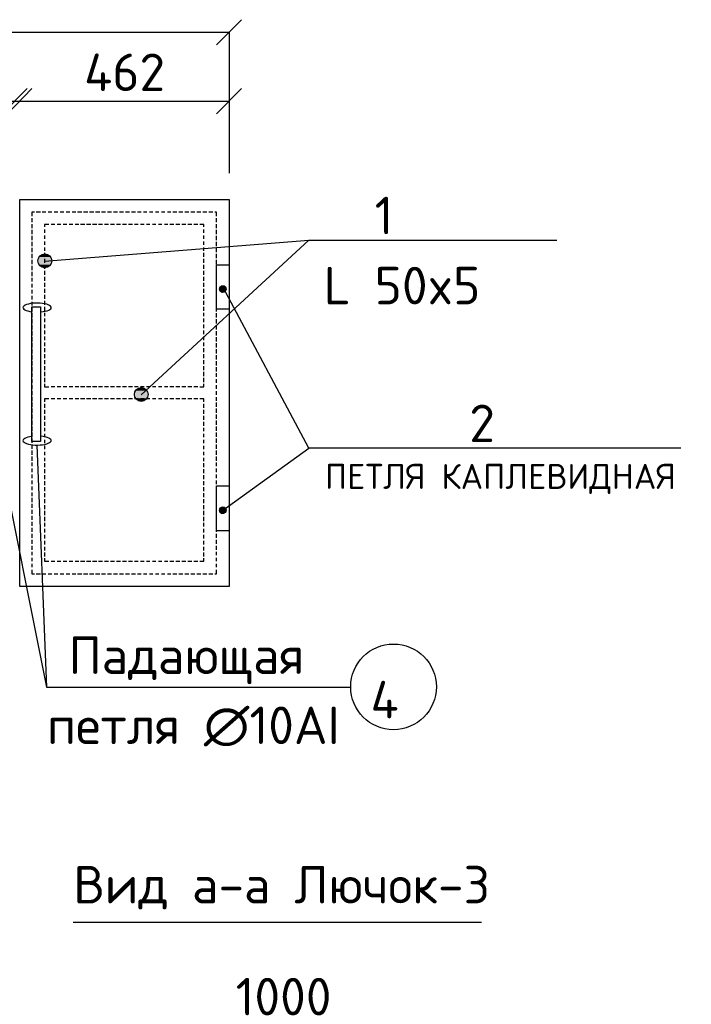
# Model space of a CAD drawing. Header units: millimetres. Extents: x -2765404 to 11272, y -239948 to 1313256.
# Tile 27 of 85: x -100297 to -94923, y -194293 to -186415. Entities that reach past the tile are written whole.
import ezdxf

# ---------------------------------------------------------------- set-up
doc = ezdxf.new("R2010")
doc.units = ezdxf.units.MM
doc.layers.add('PDF _.', color=7, linetype='Continuous', true_color=0x259400)
for name, color, linetype in [('PDF _0', 7, 'Continuous'), ('PDF _SHTAMP', 7, 'Continuous'), ('PDF _Текст', 7, 'Continuous')]:
    doc.layers.add(name, color=color, linetype=linetype)
doc.styles.add('PDF ISOCPEUR', font='isocpeur.ttf')

msp = doc.modelspace()

# ---------------------------------------------------------------- linework, layer by layer
at = {"layer": 'PDF _.', "color": 7, "transparency": 33554559}
for points in [[(-100150.4, -188323.1), (-100040.1, -188337.5), (-100155.2, -188337.5)], [(-100040.1, -188337.5), (-100155.2, -188337.5), (-100040.1, -188347.1)], [(-100155.2, -188337.5), (-100040.1, -188347.1), (-100155.2, -188347.1)], [(-100145.6, -188313.5), (-100044.9, -188323.1), (-100150.4, -188323.1)], [(-100044.9, -188323.1), (-100150.4, -188323.1), (-100040.1, -188337.5)], [(-100140.8, -188308.7), (-100049.7, -188313.5), (-100145.6, -188313.5)], [(-100049.7, -188313.5), (-100145.6, -188313.5), (-100044.9, -188323.1)], [(-100131.2, -188299.1), (-100054.5, -188308.7), (-100140.8, -188308.7)], [(-100054.5, -188308.7), (-100140.8, -188308.7), (-100049.7, -188313.5)], [(-100121.6, -188294.3), (-100064.1, -188299.1), (-100131.2, -188299.1)], [(-100064.1, -188299.1), (-100131.2, -188299.1), (-100054.5, -188308.7)], [(-100112, -188289.5), (-100073.7, -188294.3), (-100121.6, -188294.3)], [(-100073.7, -188294.3), (-100121.6, -188294.3), (-100064.1, -188299.1)], [(-100102.4, -188289.5), (-100083.3, -188289.5), (-100112, -188289.5)], [(-100083.3, -188289.5), (-100112, -188289.5), (-100073.7, -188294.3)], [(-100092.8, -188289.5), (-100102.4, -188289.5), (-100083.3, -188289.5)], [(-100040.1, -188347.1), (-100155.2, -188347.1), (-100040.1, -188356.6)], [(-100155.2, -188347.1), (-100040.1, -188356.6), (-100155.2, -188356.6)], [(-100040.1, -188356.6), (-100155.2, -188356.6), (-100044.9, -188366.2)], [(-100155.2, -188356.6), (-100044.9, -188366.2), (-100150.4, -188366.2)], [(-100044.9, -188366.2), (-100150.4, -188366.2), (-100049.7, -188375.8)], [(-100150.4, -188366.2), (-100049.7, -188375.8), (-100145.6, -188375.8)], [(-100049.7, -188375.8), (-100145.6, -188375.8), (-100054.5, -188385.4)], [(-100145.6, -188375.8), (-100054.5, -188385.4), (-100140.8, -188385.4)], [(-100054.5, -188385.4), (-100140.8, -188385.4), (-100064.1, -188390.2)], [(-100140.8, -188385.4), (-100064.1, -188390.2), (-100131.2, -188390.2)], [(-100064.1, -188390.2), (-100131.2, -188390.2), (-100073.7, -188395)], [(-100131.2, -188390.2), (-100073.7, -188395), (-100121.6, -188395)], [(-100073.7, -188395), (-100121.6, -188395), (-100083.3, -188399.8)], [(-100121.6, -188395), (-100083.3, -188399.8), (-100112, -188399.8)], [(-100083.3, -188399.8), (-100112, -188399.8), (-100092.8, -188404.6)], [(-100112, -188399.8), (-100092.8, -188404.6), (-100102.4, -188404.6)], [(-98698, -188553.2), (-98650, -188558), (-98702.8, -188558)], [(-98650, -188558), (-98702.8, -188558), (-98645.2, -188567.6)], [(-98702.8, -188558), (-98645.2, -188567.6), (-98702.8, -188567.6)], [(-98645.2, -188567.6), (-98702.8, -188567.6), (-98645.2, -188572.3)], [(-98702.8, -188567.6), (-98645.2, -188572.3), (-98702.8, -188572.3)], [(-98645.2, -188572.3), (-98702.8, -188572.3), (-98645.2, -188577.1)], [(-98702.8, -188572.3), (-98645.2, -188577.1), (-98702.8, -188577.1)], [(-98645.2, -188577.1), (-98702.8, -188577.1), (-98650, -188581.9)], [(-98702.8, -188577.1), (-98650, -188581.9), (-98702.8, -188581.9)], [(-98650, -188581.9), (-98702.8, -188581.9), (-98650, -188586.7)], [(-98702.8, -188581.9), (-98650, -188586.7), (-98698, -188586.7)], [(-98693.2, -188553.2), (-98650, -188553.2), (-98698, -188553.2)], [(-98650, -188553.2), (-98698, -188553.2), (-98650, -188558)], [(-98688.4, -188543.6), (-98659.6, -188548.4), (-98693.2, -188548.4)], [(-98659.6, -188548.4), (-98693.2, -188548.4), (-98654.8, -188553.2)], [(-98693.2, -188548.4), (-98654.8, -188553.2), (-98693.2, -188553.2)], [(-98654.8, -188553.2), (-98693.2, -188553.2), (-98650, -188553.2)], [(-98683.6, -188543.6), (-98659.6, -188543.6), (-98688.4, -188543.6)], [(-98659.6, -188543.6), (-98688.4, -188543.6), (-98659.6, -188548.4)], [(-98678.8, -188543.6), (-98664.4, -188543.6), (-98683.6, -188543.6)], [(-98664.4, -188543.6), (-98683.6, -188543.6), (-98659.6, -188543.6)], [(-98674, -188543.6), (-98678.8, -188543.6), (-98664.4, -188543.6)], [(-98650, -188586.7), (-98698, -188586.7), (-98654.8, -188591.5)], [(-98698, -188586.7), (-98654.8, -188591.5), (-98693.2, -188591.5)], [(-98659.6, -188591.5), (-98659.6, -188591.5), (-98693.2, -188591.5)], [(-98659.6, -188591.5), (-98693.2, -188591.5), (-98654.8, -188591.5)], [(-98659.6, -188591.5), (-98693.2, -188591.5), (-98659.6, -188596.3)], [(-98693.2, -188591.5), (-98659.6, -188596.3), (-98688.4, -188596.3)], [(-98659.6, -188596.3), (-98688.4, -188596.3), (-98664.4, -188596.3)], [(-98688.4, -188596.3), (-98664.4, -188596.3), (-98683.6, -188596.3)], [(-98664.4, -188596.3), (-98683.6, -188596.3), (-98674, -188601.1)], [(-98683.6, -188596.3), (-98674, -188601.1), (-98678.8, -188601.1)], [(-99359.5, -189368.1), (-99282.8, -189377.6), (-99369, -189377.6)], [(-99349.9, -189363.3), (-99292.3, -189368.1), (-99359.5, -189368.1)], [(-99292.3, -189368.1), (-99359.5, -189368.1), (-99282.8, -189377.6)], [(-99340.3, -189358.5), (-99301.9, -189363.3), (-99349.9, -189363.3)], [(-99301.9, -189363.3), (-99349.9, -189363.3), (-99292.3, -189368.1)], [(-99330.7, -189358.5), (-99311.5, -189358.5), (-99340.3, -189358.5)], [(-99311.5, -189358.5), (-99340.3, -189358.5), (-99301.9, -189363.3)], [(-99321.1, -189358.5), (-99330.7, -189358.5), (-99311.5, -189358.5)], [(-99378.6, -189392), (-99268.4, -189401.6), (-99383.4, -189401.6)], [(-99268.4, -189401.6), (-99383.4, -189401.6), (-99268.4, -189416)], [(-99383.4, -189401.6), (-99268.4, -189416), (-99383.4, -189416)], [(-99268.4, -189416), (-99383.4, -189416), (-99268.4, -189425.6)], [(-99383.4, -189416), (-99268.4, -189425.6), (-99383.4, -189425.6)], [(-99268.4, -189425.6), (-99383.4, -189425.6), (-99273.2, -189435.2)], [(-99383.4, -189425.6), (-99273.2, -189435.2), (-99378.6, -189435.2)], [(-99373.8, -189382.4), (-99273.2, -189392), (-99378.6, -189392)], [(-99273.2, -189392), (-99378.6, -189392), (-99268.4, -189401.6)], [(-99273.2, -189435.2), (-99378.6, -189435.2), (-99278, -189444.8)], [(-99378.6, -189435.2), (-99278, -189444.8), (-99373.8, -189444.8)], [(-99369, -189377.6), (-99278, -189382.4), (-99373.8, -189382.4)], [(-99278, -189382.4), (-99373.8, -189382.4), (-99273.2, -189392)], [(-99278, -189444.8), (-99373.8, -189444.8), (-99282.8, -189454.3)], [(-99373.8, -189444.8), (-99282.8, -189454.3), (-99369, -189454.3)], [(-99282.8, -189377.6), (-99369, -189377.6), (-99278, -189382.4)], [(-99282.8, -189454.3), (-99369, -189454.3), (-99292.3, -189459.1)], [(-99369, -189454.3), (-99292.3, -189459.1), (-99359.5, -189459.1)], [(-99292.3, -189459.1), (-99359.5, -189459.1), (-99301.9, -189463.9)], [(-99359.5, -189459.1), (-99301.9, -189463.9), (-99349.9, -189463.9)], [(-99301.9, -189463.9), (-99349.9, -189463.9), (-99311.5, -189468.7)], [(-99349.9, -189463.9), (-99311.5, -189468.7), (-99340.3, -189468.7)], [(-99311.5, -189468.7), (-99340.3, -189468.7), (-99321.1, -189468.7)], [(-99340.3, -189468.7), (-99321.1, -189468.7), (-99330.7, -189468.7)], [(-98683.6, -190312.4), (-98659.6, -190317.2), (-98688.4, -190317.2)], [(-98678.8, -190312.4), (-98664.4, -190312.4), (-98683.6, -190312.4)], [(-98664.4, -190312.4), (-98683.6, -190312.4), (-98659.6, -190317.2)], [(-98674, -190312.4), (-98678.8, -190312.4), (-98664.4, -190312.4)], [(-98698, -190326.7), (-98650, -190331.5), (-98702.8, -190331.5)], [(-98650, -190331.5), (-98702.8, -190331.5), (-98645.2, -190336.3)], [(-98702.8, -190331.5), (-98645.2, -190336.3), (-98702.8, -190336.3)], [(-98645.2, -190336.3), (-98702.8, -190336.3), (-98645.2, -190341.1)], [(-98702.8, -190336.3), (-98645.2, -190341.1), (-98702.8, -190341.1)], [(-98645.2, -190341.1), (-98702.8, -190341.1), (-98645.2, -190345.9)], [(-98702.8, -190341.1), (-98645.2, -190345.9), (-98702.8, -190345.9)], [(-98645.2, -190345.9), (-98702.8, -190345.9), (-98650, -190350.7)], [(-98702.8, -190345.9), (-98650, -190350.7), (-98702.8, -190350.7)], [(-98650, -190350.7), (-98702.8, -190350.7), (-98650, -190355.5)], [(-98702.8, -190350.7), (-98650, -190355.5), (-98698, -190355.5)], [(-98693.2, -190321.9), (-98650, -190326.7), (-98698, -190326.7)], [(-98650, -190326.7), (-98698, -190326.7), (-98650, -190331.5)], [(-98650, -190355.5), (-98698, -190355.5), (-98654.8, -190360.3)], [(-98698, -190355.5), (-98654.8, -190360.3), (-98693.2, -190360.3)], [(-98659.6, -190317.2), (-98688.4, -190317.2), (-98693.2, -190317.2)], [(-98659.6, -190317.2), (-98693.2, -190317.2), (-98654.8, -190321.9)], [(-98693.2, -190317.2), (-98654.8, -190321.9), (-98693.2, -190321.9)], [(-98654.8, -190321.9), (-98693.2, -190321.9), (-98650, -190326.7)], [(-98654.8, -190360.3), (-98693.2, -190360.3), (-98659.6, -190365.1)], [(-98693.2, -190360.3), (-98659.6, -190365.1), (-98693.2, -190365.1)], [(-98659.6, -190365.1), (-98693.2, -190365.1), (-98688.4, -190365.1)], [(-98693.2, -190365.1), (-98659.6, -190365.1), (-98659.6, -190365.1)], [(-98688.4, -190317.2), (-98659.6, -190317.2), (-98659.6, -190317.2)], [(-98659.6, -190365.1), (-98688.4, -190365.1), (-98664.4, -190369.9)], [(-98688.4, -190365.1), (-98664.4, -190369.9), (-98683.6, -190369.9)], [(-98664.4, -190369.9), (-98683.6, -190369.9), (-98674, -190369.9)], [(-98683.6, -190369.9), (-98674, -190369.9), (-98678.8, -190369.9)]]:
    msp.add_solid(points, dxfattribs=at)
at = {"layer": 'PDF _0', "lineweight": 25}
for points in [[(-100179.1, -187954), (-100198.3, -187954), (-100198.3, -187987.5)], [(-100198.3, -188001.9), (-100198.3, -188035.5)], [(-100131.2, -187954), (-100164.7, -187954)], [(-100088.1, -187954), (-100116.8, -187954)], [(-100040.1, -187954), (-100068.9, -187954)], [(-99992.2, -187954), (-100020.9, -187954)], [(-99944.3, -187954), (-99973, -187954)], [(-99896.3, -187954), (-99925.1, -187954)], [(-99848.4, -187954), (-99877.1, -187954)], [(-99800.4, -187954), (-99834, -187954)], [(-99752.5, -187954), (-99786.1, -187954)], [(-99704.6, -187954), (-99738.1, -187954)], [(-99656.6, -187954), (-99690.2, -187954)], [(-99608.7, -187954), (-99642.3, -187954)], [(-99560.8, -187954), (-99594.3, -187954)], [(-99512.8, -187954), (-99546.4, -187954)], [(-99464.9, -187954), (-99498.5, -187954)], [(-99417, -187954), (-99450.5, -187954)], [(-99369, -187954), (-99402.6, -187954)], [(-99325.9, -187954), (-99354.7, -187954)], [(-99278, -187954), (-99306.7, -187954)], [(-99230, -187954), (-99258.8, -187954)], [(-99182.1, -187954), (-99210.9, -187954)], [(-99134.2, -187954), (-99162.9, -187954)], [(-99086.2, -187954), (-99115, -187954)], [(-99038.3, -187954), (-99071.8, -187954)], [(-98990.4, -187954), (-99023.9, -187954)], [(-98942.4, -187954), (-98976, -187954)], [(-98894.5, -187954), (-98928, -187954)], [(-98846.6, -187954), (-98880.1, -187954)], [(-98798.6, -187954), (-98832.2, -187954)], [(-98750.7, -187954), (-98784.2, -187954)], [(-98721.9, -187987.5), (-98721.9, -187954), (-98736.3, -187954)], [(-98721.9, -188035.5), (-98721.9, -188001.9)], [(-100198.3, -188049.9), (-100198.3, -188083.4)], [(-100198.3, -188097.8), (-100198.3, -188131.4)], [(-100064.1, -188054.7), (-100097.6, -188054.7), (-100097.6, -188073.8)], [(-100097.6, -188093), (-100097.6, -188121.8)], [(-100016.2, -188054.7), (-100044.9, -188054.7)], [(-99968.2, -188054.7), (-99997, -188054.7)], [(-99920.3, -188054.7), (-99949, -188054.7)], [(-99872.3, -188054.7), (-99901.1, -188054.7)], [(-99824.4, -188054.7), (-99853.2, -188054.7)], [(-99776.5, -188054.7), (-99810, -188054.7)], [(-99728.5, -188054.7), (-99762.1, -188054.7)], [(-99680.6, -188054.7), (-99714.2, -188054.7)], [(-99632.7, -188054.7), (-99666.2, -188054.7)], [(-99584.7, -188054.7), (-99618.3, -188054.7)], [(-99536.8, -188054.7), (-99570.4, -188054.7)], [(-99488.9, -188054.7), (-99522.4, -188054.7)], [(-99440.9, -188054.7), (-99474.5, -188054.7)], [(-99393, -188054.7), (-99426.6, -188054.7)], [(-99349.9, -188054.7), (-99378.6, -188054.7)], [(-99301.9, -188054.7), (-99330.7, -188054.7)], [(-99254, -188054.7), (-99282.8, -188054.7)], [(-99206.1, -188054.7), (-99234.8, -188054.7)], [(-99158.1, -188054.7), (-99186.9, -188054.7)], [(-99110.2, -188054.7), (-99139, -188054.7)], [(-99062.3, -188054.7), (-99095.8, -188054.7)], [(-99014.3, -188054.7), (-99047.9, -188054.7)], [(-98966.4, -188054.7), (-98999.9, -188054.7)], [(-98918.5, -188054.7), (-98952, -188054.7)], [(-98870.5, -188054.7), (-98904.1, -188054.7)], [(-98822.6, -188073.8), (-98822.6, -188054.7), (-98856.1, -188054.7)], [(-98822.6, -188121.8), (-98822.6, -188093)], [(-98721.9, -188083.4), (-98721.9, -188049.9)], [(-98721.9, -188131.4), (-98721.9, -188097.8)], [(-100198.3, -188145.7), (-100198.3, -188179.3)], [(-100097.6, -188140.9), (-100097.6, -188169.7)], [(-98822.6, -188169.7), (-98822.6, -188140.9)], [(-98721.9, -188179.3), (-98721.9, -188145.7)], [(-100198.3, -188193.7), (-100198.3, -188227.2)], [(-100198.3, -188241.6), (-100198.3, -188275.2)], [(-100097.6, -188188.9), (-100097.6, -188217.6)], [(-100097.6, -188236.8), (-100097.6, -188265.6)], [(-98822.6, -188217.6), (-98822.6, -188188.9)], [(-98822.6, -188265.6), (-98822.6, -188236.8)], [(-98721.9, -188227.2), (-98721.9, -188193.7)], [(-98721.9, -188275.2), (-98721.9, -188241.6)], [(-100198.3, -188289.5), (-100198.3, -188323.1)], [(-100198.3, -188337.5), (-100198.3, -188371)], [(-100097.6, -188279.9), (-100097.6, -188313.5)], [(-100097.6, -188327.9), (-100097.6, -188361.4)], [(-98822.6, -188313.5), (-98822.6, -188279.9)], [(-98822.6, -188361.4), (-98822.6, -188327.9)], [(-98721.9, -188323.1), (-98721.9, -188289.5)], [(-98721.9, -188371), (-98721.9, -188337.5)], [(-100198.3, -188385.4), (-100198.3, -188419)], [(-100097.6, -188375.8), (-100097.6, -188409.4)], [(-100097.6, -188423.8), (-100097.6, -188457.3)], [(-98822.6, -188409.4), (-98822.6, -188375.8)], [(-98822.6, -188457.3), (-98822.6, -188423.8)], [(-98721.9, -188419), (-98721.9, -188385.4)], [(-100198.3, -188433.3), (-100198.3, -188466.9)], [(-100198.3, -188481.3), (-100198.3, -188510)], [(-100097.6, -188471.7), (-100097.6, -188505.2)], [(-98822.6, -188505.2), (-98822.6, -188471.7)], [(-98721.9, -188466.9), (-98721.9, -188433.3)], [(-98721.9, -188510), (-98721.9, -188481.3)], [(-100198.3, -188529.2), (-100198.3, -188558)], [(-100198.3, -188577.1), (-100198.3, -188605.9)], [(-100097.6, -188519.6), (-100097.6, -188553.2)], [(-100097.6, -188567.6), (-100097.6, -188601.1)], [(-98822.6, -188553.2), (-98822.6, -188519.6)], [(-98822.6, -188601.1), (-98822.6, -188567.6)], [(-98721.9, -188558), (-98721.9, -188529.2)], [(-98721.9, -188605.9), (-98721.9, -188577.1)], [(-100198.3, -188625.1), (-100198.3, -188653.8)], [(-100097.6, -188615.5), (-100097.6, -188649)], [(-98822.6, -188649), (-98822.6, -188615.5)], [(-98721.9, -188653.8), (-98721.9, -188625.1)], [(-100198.3, -188673), (-100198.3, -188701.8)], [(-100198.3, -188720.9), (-100198.3, -188749.7)], [(-100097.6, -188663.4), (-100097.6, -188697)], [(-100097.6, -188711.4), (-100097.6, -188744.9)], [(-98822.6, -188697), (-98822.6, -188663.4)], [(-98822.6, -188744.9), (-98822.6, -188711.4)], [(-98721.9, -188701.8), (-98721.9, -188673)], [(-98721.9, -188749.7), (-98721.9, -188720.9)], [(-100198.3, -188764.1), (-100198.3, -188797.6)], [(-100198.3, -188812), (-100198.3, -188845.6)], [(-100097.6, -188759.3), (-100097.6, -188788.1)], [(-100097.6, -188807.2), (-100097.6, -188836)], [(-98822.6, -188788.1), (-98822.6, -188759.3)], [(-98822.6, -188836), (-98822.6, -188807.2)], [(-98721.9, -188797.6), (-98721.9, -188764.1)], [(-98721.9, -188845.6), (-98721.9, -188812)], [(-100198.3, -188860), (-100198.3, -188893.5)], [(-100097.6, -188855.2), (-100097.6, -188883.9)], [(-98822.6, -188883.9), (-98822.6, -188855.2)], [(-98721.9, -188893.5), (-98721.9, -188860)], [(-100198.3, -188907.9), (-100198.3, -188941.4)], [(-100198.3, -188955.8), (-100198.3, -188989.4)], [(-100097.6, -188903.1), (-100097.6, -188931.9)], [(-100097.6, -188951), (-100097.6, -188979.8)], [(-98822.6, -188931.9), (-98822.6, -188903.1)], [(-98822.6, -188979.8), (-98822.6, -188951)], [(-98721.9, -188941.4), (-98721.9, -188907.9)], [(-98721.9, -188989.4), (-98721.9, -188955.8)], [(-100198.3, -189003.8), (-100198.3, -189037.3)], [(-100198.3, -189051.7), (-100198.3, -189085.2)], [(-100097.6, -188999), (-100097.6, -189027.7)], [(-100097.6, -189042.1), (-100097.6, -189075.7)], [(-98822.6, -189027.7), (-98822.6, -188999)], [(-98822.6, -189075.7), (-98822.6, -189042.1)], [(-98721.9, -189037.3), (-98721.9, -189003.8)], [(-98721.9, -189085.2), (-98721.9, -189051.7)], [(-100198.3, -189099.6), (-100198.3, -189133.2)], [(-100097.6, -189090), (-100097.6, -189123.6)], [(-98822.6, -189123.6), (-98822.6, -189090)], [(-98721.9, -189133.2), (-98721.9, -189099.6)], [(-100198.3, -189147.6), (-100198.3, -189181.1)], [(-100198.3, -189195.5), (-100198.3, -189229)], [(-100097.6, -189138), (-100097.6, -189171.5)], [(-100097.6, -189185.9), (-100097.6, -189219.5)], [(-98822.6, -189171.5), (-98822.6, -189138)], [(-98822.6, -189219.5), (-98822.6, -189185.9)], [(-98721.9, -189181.1), (-98721.9, -189147.6)], [(-98721.9, -189229), (-98721.9, -189195.5)], [(-100198.3, -189243.4), (-100198.3, -189272.2)], [(-100097.6, -189233.8), (-100097.6, -189267.4)], [(-100097.6, -189281.8), (-100097.6, -189315.3)], [(-98822.6, -189267.4), (-98822.6, -189233.8)], [(-98822.6, -189315.3), (-98822.6, -189281.8)], [(-98721.9, -189272.2), (-98721.9, -189243.4)], [(-100198.3, -189291.4), (-100198.3, -189320.1)], [(-100198.3, -189339.3), (-100198.3, -189368.1)], [(-100097.6, -189329.7), (-100097.6, -189353.7), (-100064.1, -189353.7)], [(-100016.2, -189353.7), (-100044.9, -189353.7)], [(-99968.2, -189353.7), (-99997, -189353.7)], [(-99920.3, -189353.7), (-99949, -189353.7)], [(-99872.3, -189353.7), (-99901.1, -189353.7)], [(-99824.4, -189353.7), (-99853.2, -189353.7)], [(-99776.5, -189353.7), (-99810, -189353.7)], [(-99728.5, -189353.7), (-99762.1, -189353.7)], [(-99680.6, -189353.7), (-99714.2, -189353.7)], [(-99632.7, -189353.7), (-99666.2, -189353.7)], [(-99584.7, -189353.7), (-99618.3, -189353.7)], [(-99536.8, -189353.7), (-99570.4, -189353.7)], [(-99488.9, -189353.7), (-99522.4, -189353.7)], [(-99440.9, -189353.7), (-99474.5, -189353.7)], [(-99393, -189353.7), (-99426.6, -189353.7)], [(-99349.9, -189353.7), (-99378.6, -189353.7)], [(-99301.9, -189353.7), (-99330.7, -189353.7)], [(-99254, -189353.7), (-99282.8, -189353.7)], [(-99206.1, -189353.7), (-99234.8, -189353.7)], [(-99158.1, -189353.7), (-99186.9, -189353.7)], [(-99110.2, -189353.7), (-99139, -189353.7)], [(-99062.3, -189353.7), (-99095.8, -189353.7)], [(-99014.3, -189353.7), (-99047.9, -189353.7)], [(-98966.4, -189353.7), (-98999.9, -189353.7)], [(-98918.5, -189353.7), (-98952, -189353.7)], [(-98870.5, -189353.7), (-98904.1, -189353.7)], [(-98856.1, -189353.7), (-98822.6, -189353.7), (-98822.6, -189329.7)], [(-98721.9, -189320.1), (-98721.9, -189291.4)], [(-98721.9, -189368.1), (-98721.9, -189339.3)], [(-100198.3, -189387.2), (-100198.3, -189416)], [(-100198.3, -189435.2), (-100198.3, -189463.9)], [(-98721.9, -189416), (-98721.9, -189387.2)], [(-98721.9, -189463.9), (-98721.9, -189435.2)], [(-100198.3, -189478.3), (-100198.3, -189511.9)], [(-100198.3, -189526.2), (-100198.3, -189559.8)], [(-100064.1, -189449.5), (-100097.6, -189449.5), (-100097.6, -189473.5)], [(-100097.6, -189487.9), (-100097.6, -189521.4)], [(-100016.2, -189449.5), (-100044.9, -189449.5)], [(-99968.2, -189449.5), (-99997, -189449.5)], [(-99920.3, -189449.5), (-99949, -189449.5)], [(-99872.3, -189449.5), (-99901.1, -189449.5)], [(-99824.4, -189449.5), (-99853.2, -189449.5)], [(-99776.5, -189449.5), (-99810, -189449.5)], [(-99728.5, -189449.5), (-99762.1, -189449.5)], [(-99680.6, -189449.5), (-99714.2, -189449.5)], [(-99632.7, -189449.5), (-99666.2, -189449.5)], [(-99584.7, -189449.5), (-99618.3, -189449.5)], [(-99536.8, -189449.5), (-99570.4, -189449.5)], [(-99488.9, -189449.5), (-99522.4, -189449.5)], [(-99440.9, -189449.5), (-99474.5, -189449.5)], [(-99393, -189449.5), (-99426.6, -189449.5)], [(-99349.9, -189449.5), (-99378.6, -189449.5)], [(-99301.9, -189449.5), (-99330.7, -189449.5)], [(-99254, -189449.5), (-99282.8, -189449.5)], [(-99206.1, -189449.5), (-99234.8, -189449.5)], [(-99158.1, -189449.5), (-99186.9, -189449.5)], [(-99110.2, -189449.5), (-99139, -189449.5)], [(-99062.3, -189449.5), (-99095.8, -189449.5)], [(-99014.3, -189449.5), (-99047.9, -189449.5)], [(-98966.4, -189449.5), (-98999.9, -189449.5)], [(-98918.5, -189449.5), (-98952, -189449.5)], [(-98870.5, -189449.5), (-98904.1, -189449.5)], [(-98822.6, -189473.5), (-98822.6, -189449.5), (-98856.1, -189449.5)], [(-98822.6, -189521.4), (-98822.6, -189487.9)], [(-98721.9, -189511.9), (-98721.9, -189478.3)], [(-98721.9, -189559.8), (-98721.9, -189526.2)], [(-100198.3, -189574.2), (-100198.3, -189607.7)], [(-100097.6, -189535.8), (-100097.6, -189569.4)], [(-100097.6, -189583.8), (-100097.6, -189617.3)], [(-98822.6, -189569.4), (-98822.6, -189535.8)], [(-98822.6, -189617.3), (-98822.6, -189583.8)], [(-98721.9, -189607.7), (-98721.9, -189574.2)], [(-100198.3, -189622.1), (-100198.3, -189655.7)], [(-100198.3, -189670), (-100198.3, -189703.6)], [(-100097.6, -189631.7), (-100097.6, -189665.2)], [(-100097.6, -189679.6), (-100097.6, -189708.4)], [(-98822.6, -189665.2), (-98822.6, -189631.7)], [(-98822.6, -189708.4), (-98822.6, -189679.6)], [(-98721.9, -189655.7), (-98721.9, -189622.1)], [(-98721.9, -189703.6), (-98721.9, -189670)], [(-100198.3, -189718), (-100198.3, -189751.5)], [(-100097.6, -189727.6), (-100097.6, -189756.3)], [(-98822.6, -189756.3), (-98822.6, -189727.6)], [(-98721.9, -189751.5), (-98721.9, -189718)], [(-100198.3, -189765.9), (-100198.3, -189799.5)], [(-100198.3, -189813.8), (-100198.3, -189847.4)], [(-100097.6, -189775.5), (-100097.6, -189804.3)], [(-100097.6, -189823.4), (-100097.6, -189852.2)], [(-98822.6, -189804.3), (-98822.6, -189775.5)], [(-98822.6, -189852.2), (-98822.6, -189823.4)], [(-98721.9, -189799.5), (-98721.9, -189765.9)], [(-98721.9, -189847.4), (-98721.9, -189813.8)], [(-100198.3, -189861.8), (-100198.3, -189895.3)], [(-100198.3, -189909.7), (-100198.3, -189943.3)], [(-100097.6, -189871.4), (-100097.6, -189900.1)], [(-100097.6, -189919.3), (-100097.6, -189948.1)], [(-98822.6, -189900.1), (-98822.6, -189871.4)], [(-98822.6, -189948.1), (-98822.6, -189919.3)], [(-98721.9, -189895.3), (-98721.9, -189861.8)], [(-98721.9, -189943.3), (-98721.9, -189909.7)], [(-100198.3, -189957.6), (-100198.3, -189986.4)], [(-100097.6, -189962.4), (-100097.6, -189996)], [(-98822.6, -189996), (-98822.6, -189962.4)], [(-98721.9, -189986.4), (-98721.9, -189957.6)], [(-100198.3, -190005.6), (-100198.3, -190034.3)], [(-100198.3, -190053.5), (-100198.3, -190082.3)], [(-100097.6, -190010.4), (-100097.6, -190043.9)], [(-100097.6, -190058.3), (-100097.6, -190091.9)], [(-98822.6, -190043.9), (-98822.6, -190010.4)], [(-98822.6, -190091.9), (-98822.6, -190058.3)], [(-98721.9, -190034.3), (-98721.9, -190005.6)], [(-98721.9, -190082.3), (-98721.9, -190053.5)], [(-100198.3, -190101.4), (-100198.3, -190130.2)], [(-100198.3, -190149.4), (-100198.3, -190178.1)], [(-100097.6, -190106.2), (-100097.6, -190139.8)], [(-100097.6, -190154.2), (-100097.6, -190187.7)], [(-98822.6, -190139.8), (-98822.6, -190106.2)], [(-98822.6, -190187.7), (-98822.6, -190154.2)], [(-98721.9, -190130.2), (-98721.9, -190101.4)], [(-98721.9, -190178.1), (-98721.9, -190149.4)], [(-100198.3, -190197.3), (-100198.3, -190226.1)], [(-100097.6, -190202.1), (-100097.6, -190235.7)], [(-98822.6, -190235.7), (-98822.6, -190202.1)], [(-98721.9, -190226.1), (-98721.9, -190197.3)], [(-100198.3, -190240.5), (-100198.3, -190274)], [(-100198.3, -190288.4), (-100198.3, -190321.9)], [(-100097.6, -190250), (-100097.6, -190283.6)], [(-100097.6, -190298), (-100097.6, -190331.5)], [(-98822.6, -190283.6), (-98822.6, -190250)], [(-98822.6, -190331.5), (-98822.6, -190298)], [(-98721.9, -190274), (-98721.9, -190240.5)], [(-98721.9, -190321.9), (-98721.9, -190288.4)], [(-100198.3, -190336.3), (-100198.3, -190369.9)], [(-100198.3, -190384.3), (-100198.3, -190417.8)], [(-100097.6, -190345.9), (-100097.6, -190379.5)], [(-98822.6, -190379.5), (-98822.6, -190345.9)], [(-98721.9, -190369.9), (-98721.9, -190336.3)], [(-98721.9, -190417.8), (-98721.9, -190384.3)], [(-100198.3, -190432.2), (-100198.3, -190465.8)], [(-100097.6, -190393.8), (-100097.6, -190427.4)], [(-100097.6, -190441.8), (-100097.6, -190470.5)], [(-98822.6, -190427.4), (-98822.6, -190393.8)], [(-98822.6, -190470.5), (-98822.6, -190441.8)], [(-98721.9, -190465.8), (-98721.9, -190432.2)], [(-100198.3, -190480.1), (-100198.3, -190513.7)], [(-100198.3, -190528.1), (-100198.3, -190561.6)], [(-100097.6, -190489.7), (-100097.6, -190518.5)], [(-100097.6, -190537.7), (-100097.6, -190566.4)], [(-98822.6, -190518.5), (-98822.6, -190489.7)], [(-98822.6, -190566.4), (-98822.6, -190537.7)], [(-98721.9, -190513.7), (-98721.9, -190480.1)], [(-98721.9, -190561.6), (-98721.9, -190528.1)], [(-100198.3, -190576), (-100198.3, -190609.6)], [(-100198.3, -190623.9), (-100198.3, -190657.5)], [(-100097.6, -190585.6), (-100097.6, -190614.3)], [(-98822.6, -190614.3), (-98822.6, -190585.6)], [(-98721.9, -190609.6), (-98721.9, -190576)], [(-98721.9, -190657.5), (-98721.9, -190623.9)], [(-100198.3, -190671.9), (-100198.3, -190700.6)], [(-100097.6, -190633.5), (-100097.6, -190662.3)], [(-100097.6, -190676.7), (-100097.6, -190710.2)], [(-98822.6, -190662.3), (-98822.6, -190633.5)], [(-98822.6, -190710.2), (-98822.6, -190676.7)], [(-98721.9, -190700.6), (-98721.9, -190671.9)], [(-100198.3, -190719.8), (-100198.3, -190748.6)], [(-100198.3, -190767.7), (-100198.3, -190796.5)], [(-100097.6, -190724.6), (-100097.6, -190748.6), (-100064.1, -190748.6)], [(-100044.9, -190748.6), (-100016.2, -190748.6)], [(-99997, -190748.6), (-99968.2, -190748.6)], [(-99949, -190748.6), (-99920.3, -190748.6)], [(-99901.1, -190748.6), (-99872.3, -190748.6)], [(-99853.2, -190748.6), (-99824.4, -190748.6)], [(-99810, -190748.6), (-99776.5, -190748.6)], [(-99762.1, -190748.6), (-99728.5, -190748.6)], [(-99714.2, -190748.6), (-99680.6, -190748.6)], [(-99666.2, -190748.6), (-99632.7, -190748.6)], [(-99618.3, -190748.6), (-99584.7, -190748.6)], [(-99570.4, -190748.6), (-99536.8, -190748.6)], [(-99522.4, -190748.6), (-99488.9, -190748.6)], [(-99474.5, -190748.6), (-99440.9, -190748.6)], [(-99426.6, -190748.6), (-99393, -190748.6)], [(-99378.6, -190748.6), (-99349.9, -190748.6)], [(-99330.7, -190748.6), (-99301.9, -190748.6)], [(-99282.8, -190748.6), (-99254, -190748.6)], [(-99234.8, -190748.6), (-99206.1, -190748.6)], [(-99186.9, -190748.6), (-99158.1, -190748.6)], [(-99139, -190748.6), (-99110.2, -190748.6)], [(-99095.8, -190748.6), (-99062.3, -190748.6)], [(-99047.9, -190748.6), (-99014.3, -190748.6)], [(-98999.9, -190748.6), (-98966.4, -190748.6)], [(-98952, -190748.6), (-98918.5, -190748.6)], [(-98904.1, -190748.6), (-98870.5, -190748.6)], [(-98856.1, -190748.6), (-98822.6, -190748.6), (-98822.6, -190724.6)], [(-98721.9, -190748.6), (-98721.9, -190719.8)], [(-98721.9, -190796.5), (-98721.9, -190767.7)], [(-100198.3, -190815.7), (-100198.3, -190849.2), (-100179.1, -190849.2)], [(-100164.7, -190849.2), (-100131.2, -190849.2)], [(-100116.8, -190849.2), (-100088.1, -190849.2)], [(-100068.9, -190849.2), (-100040.1, -190849.2)], [(-100020.9, -190849.2), (-99992.2, -190849.2)], [(-99973, -190849.2), (-99944.3, -190849.2)], [(-99925.1, -190849.2), (-99896.3, -190849.2)], [(-99877.1, -190849.2), (-99848.4, -190849.2)], [(-99834, -190849.2), (-99800.4, -190849.2)], [(-99786.1, -190849.2), (-99752.5, -190849.2)], [(-99738.1, -190849.2), (-99704.6, -190849.2)], [(-99690.2, -190849.2), (-99656.6, -190849.2)], [(-99642.3, -190849.2), (-99608.7, -190849.2)], [(-99594.3, -190849.2), (-99560.8, -190849.2)], [(-99546.4, -190849.2), (-99512.8, -190849.2)], [(-99498.5, -190849.2), (-99464.9, -190849.2)], [(-99450.5, -190849.2), (-99417, -190849.2)], [(-99402.6, -190849.2), (-99369, -190849.2)], [(-99354.7, -190849.2), (-99325.9, -190849.2)], [(-99306.7, -190849.2), (-99278, -190849.2)], [(-99258.8, -190849.2), (-99230, -190849.2)], [(-99210.9, -190849.2), (-99182.1, -190849.2)], [(-99162.9, -190849.2), (-99134.2, -190849.2)], [(-99115, -190849.2), (-99086.2, -190849.2)], [(-99071.8, -190849.2), (-99038.3, -190849.2)], [(-99023.9, -190849.2), (-98990.4, -190849.2)], [(-98976, -190849.2), (-98942.4, -190849.2)], [(-98928, -190849.2), (-98894.5, -190849.2)], [(-98880.1, -190849.2), (-98846.6, -190849.2)], [(-98832.2, -190849.2), (-98798.6, -190849.2)], [(-98784.2, -190849.2), (-98750.7, -190849.2)], [(-98736.3, -190849.2), (-98721.9, -190849.2), (-98721.9, -190815.7)], [(-99867.6, -193634.2), (-98789, -193634.2), (-98578.1, -193634.2), (-96602.7, -193634.2)]]:
    msp.add_lwpolyline(points, dxfattribs=at)
for centre, radius in [((-100095.2, -188344.7), 55.1), ((-98671.6, -188569.9), 26.4), ((-99323.5, -189413.6), 55.1), ((-98671.6, -190338.7), 26.4), ((-97305.5, -191752.8), 342.7)]:
    msp.add_circle(centre, radius, dxfattribs=at)
at = {"layer": 'PDF _SHTAMP', "lineweight": 25}
for points in [[(-98721.9, -186616.6), (-98520.6, -186415.3)], [(-102015, -187086.4), (-102015, -186516), (-98621.3, -186516), (-98621.3, -187086.4)], [(-100236.6, -186966.5), (-100438, -187167.9)], [(-100198.3, -186966.5), (-100394.8, -187167.9)], [(-98520.6, -186966.5), (-98721.9, -187167.9)], [(-102015, -187642.4), (-102015, -187067.2), (-98621.3, -187067.2), (-98621.3, -187642.4)], [(-100097.6, -188347.1), (-97983.7, -188179.3), (-95999.3, -188179.3)], [(-99325.9, -189416), (-97983.7, -188179.3)], [(-98674, -190341.1), (-97983.7, -189842.6), (-98669.2, -188558)], [(-100471.5, -189818.6), (-100083.3, -191755.2)], [(-100160, -189818.6), (-100083.3, -191755.2), (-97653, -191755.2)], [(-95007, -189842.6), (-97983.7, -189842.6)]]:
    msp.add_lwpolyline(points, dxfattribs=at)
at = {"layer": 'PDF _SHTAMP', "lineweight": 30}
for points in [[(-100294.2, -190949.9), (-100294.2, -187853.3), (-98621.3, -187853.3), (-98621.3, -190949.9)], [(-98721.9, -188375.8), (-98621.3, -188375.8), (-98621.3, -188730.5), (-98721.9, -188730.5)], [(-100198.3, -188711.4), (-100131.2, -188711.4), (-100131.2, -189789.9), (-100198.3, -189789.9)], [(-98721.9, -190144.6), (-98621.3, -190144.6), (-98621.3, -190504.1), (-98721.9, -190504.1)]]:
    msp.add_lwpolyline(points, close=True, dxfattribs=at)
for points in [[(-100267.9, -188711.4), (-100279, -188728.7), (-100248.8, -188746.1), (-100196.8, -188752.2)], [(-100152.4, -188682.6), (-100207.9, -188681.8), (-100256.9, -188694), (-100267.9, -188711.4)], [(-100045.6, -188714.6), (-100051.6, -188697), (-100097, -188683.4), (-100152.4, -188682.6)], [(-100128.1, -188753.3), (-100074.6, -188748.6), (-100039.5, -188732.2), (-100045.6, -188714.6)], [(-100196.8, -189749), (-100248.8, -189755.2), (-100279, -189772.5), (-100267.9, -189789.9)], [(-100045.6, -189786.6), (-100039.5, -189769), (-100074.6, -189752.6), (-100128.1, -189748)], [(-100267.9, -189789.9), (-100256.9, -189807.2), (-100207.9, -189819.4), (-100152.4, -189818.6)], [(-100152.4, -189818.6), (-100097, -189817.8), (-100051.6, -189804.2), (-100045.6, -189786.6)]]:
    msp.add_open_spline(points, degree=3, dxfattribs=at)

# ---------------------------------------------------------------- texts
at = {"layer": 'PDF _Текст', "attachment_point": 7, "style": 'PDF ISOCPEUR'}
for s, insert, char_height in [('462', (-99781.3, -186985.9), 299.99), ('1', (-97456.5, -188131.6), 300), ('L 50x5', (-97863.9, -188692.4), 299.99), ('2', (-96699.1, -189794.9), 300), ('ПЕТЛЯ КАПЛЕВИДНАЯ', (-97854.3, -190210.3), 199.993), ('Падающая', (-99905.9, -191731.5), 299.99), ('4', (-97490, -192004.7), 300), ('петля ∅10AI', (-100078.5, -192230), 299.992), ('Вид а-а Лючок-3', (-99867.6, -193532.9), 299.992), ('1000', (-98568.5, -194381), 299.99)]:
    msp.add_mtext(s, dxfattribs=dict(at, insert=insert, char_height=char_height))

doc.saveas('drawing.dxf')
